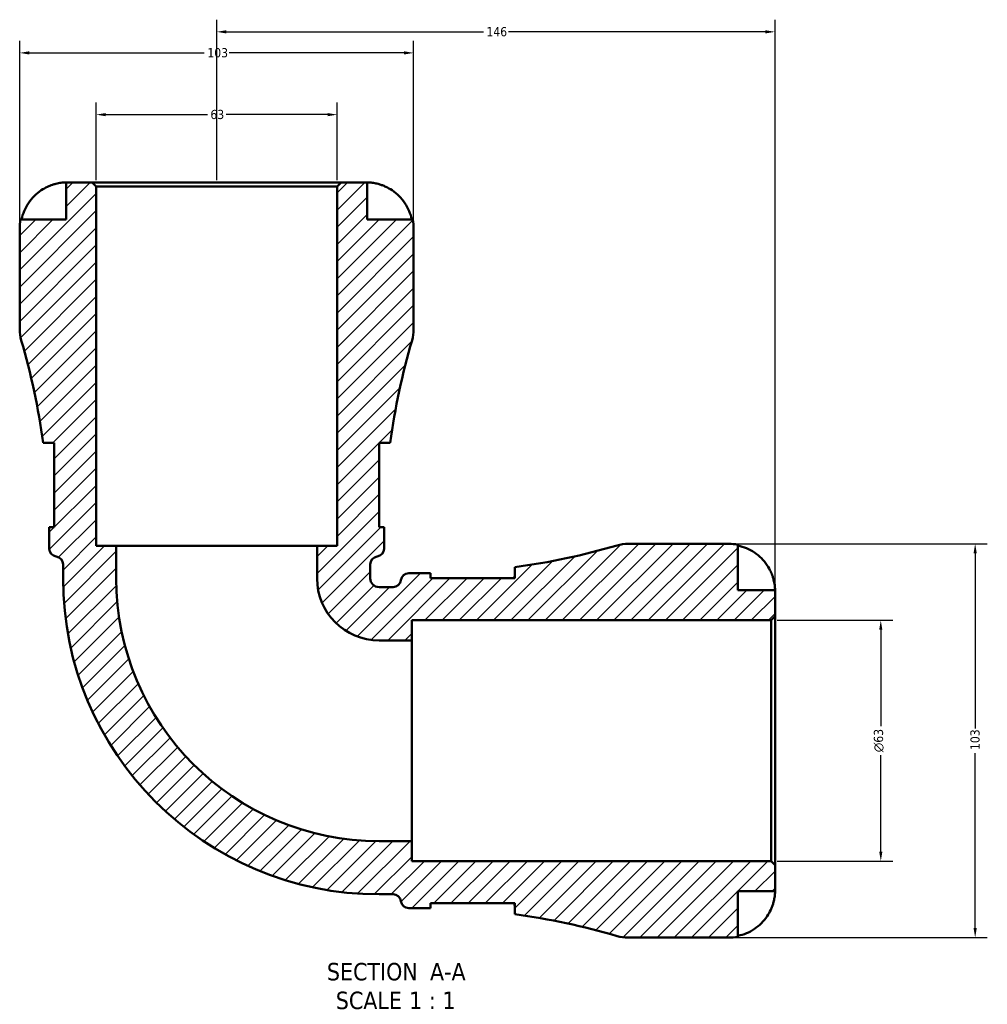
# Model space of a CAD drawing. Header units: millimetres. Extents: x 0 to 903, y 0 to 953.
# Tile 7 of 9: x 304 to 557, y 696 to 953. Entities that reach past the tile are written whole.
import ezdxf

# ---------------------------------------------------------------- set-up
doc = ezdxf.new("R2010")
doc.units = ezdxf.units.MM
for name, color, linetype, lineweight in [('Dimension (ANSI)', 7, 'Continuous', 25), ('Hatch (ANSI)', 7, 'Continuous', 18), ('Symbol (ANSI)', 7, 'Continuous', 25), ('Visible (ANSI)', 7, 'Continuous', 50)]:
    doc.layers.add(name, color=color, linetype=linetype, lineweight=lineweight)
doc.styles.add('Label Text (ANSI)', font='tahoma.ttf')
doc.styles.add('Note Text (ANSI)', font='tahoma.ttf')
doc.dimstyles.new('Default - mm (ANSI)', dxfattribs={"dimtxt": 2.399999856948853, "dimasz": 2.5, "dimexe": 3.175, "dimexo": 1.6002, "dimgap": 0.7999999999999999, "dimtad": 0, "dimtoh": 1, "dimdec": 0, "dimrnd": 1e-08, "dimzin": 4, "dimdsep": 46, "dimtxsty": 'Note Text (ANSI)', "dimcen": 0.09, "dimdle": 10, "dimclrd": 256, "dimclre": 256, "dimclrt": 5, "dimadec": 1, "dimazin": 1, "dimtfac": 1.270000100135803, "dimtofl": 0, "dimtmove": 0, "dimatfit": 3, "dimfxl": 1, "dimtolj": 1, "dimtzin": 4, "dimlwd": -1, "dimlwe": -1, "dimarcsym": 0})

# ---------------------------------------------------------------- blocks, each defined once
blk = doc.blocks.new('*D7')
at = {"layer": 'Defpoints', "color": 0, "transparency": 16777216}
for p in [(500.5012186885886, 796.1343981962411), (529.1800566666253, 796.1343981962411), (500.5012186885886, 733.1343981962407)]:
    blk.add_point(p, dxfattribs=at)
at = {"layer": 'Dimension (ANSI)', "transparency": 16777216}
for p, q in [((502.1014186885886, 796.1343981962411), (532.3550566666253, 796.1343981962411)), ((529.1800566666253, 793.6343981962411), (529.1800566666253, 768.4391165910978)), ((529.1800566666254, 735.6343981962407), (529.1800566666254, 760.8296798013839)), ((502.1014186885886, 733.1343981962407), (532.3550566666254, 733.1343981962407))]:
    blk.add_line(p, q, dxfattribs=at)
for points in [[(528.7633899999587, 793.6343981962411), (529.596723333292, 793.6343981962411), (529.1800566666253, 796.1343981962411)], [(528.7633899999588, 735.6343981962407), (529.5967233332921, 735.6343981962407), (529.1800566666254, 733.1343981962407)]]:
    blk.add_solid(points, dxfattribs=at)
at = {"layer": 'Dimension (ANSI)', "color": 5, "transparency": 16777216, "insert": (527.3745376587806, 761.6296798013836), "char_height": 2.399999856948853, "attachment_point": 1, "rotation": 90, "style": 'Note Text (ANSI)'}
blk.add_mtext('\\A1;{\\fAIGDT|b0|i0;\\H2.4000;\\ln}\\fTahoma|b0|i0;\\H2.4000;63', dxfattribs=at)
blk = doc.blocks.new('*D8')
at = {"layer": 'Defpoints', "color": 0, "transparency": 16777216}
for p in [(489.4062186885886, 816.1343981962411), (489.4062186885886, 713.1343981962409), (553.856966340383, 713.1343981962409)]:
    blk.add_point(p, dxfattribs=at)
at = {"layer": 'Dimension (ANSI)', "transparency": 16777216}
for p, q in [((491.0064186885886, 816.1343981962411), (557.0319663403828, 816.1343981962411)), ((553.8569663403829, 813.6343981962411), (553.856966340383, 767.8617989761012)), ((553.856966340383, 715.6343981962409), (553.856966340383, 761.4069974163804)), ((491.0064186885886, 713.1343981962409), (557.031966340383, 713.1343981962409))]:
    blk.add_line(p, q, dxfattribs=at)
for points in [[(553.4402996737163, 813.6343981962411), (554.2736330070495, 813.6343981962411), (553.8569663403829, 816.1343981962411)], [(553.4402996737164, 715.6343981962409), (554.2736330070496, 715.6343981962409), (553.856966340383, 713.1343981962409)]]:
    blk.add_solid(points, dxfattribs=at)
at = {"layer": 'Dimension (ANSI)', "color": 5, "transparency": 16777216, "insert": (552.6070000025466, 762.2069974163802), "char_height": 2.399999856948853, "attachment_point": 1, "rotation": 90, "style": 'Note Text (ANSI)'}
blk.add_mtext('\\A1;103', dxfattribs=at)
blk = doc.blocks.new('*D9')
at = {"layer": 'Defpoints', "color": 0, "transparency": 16777216}
for p in [(355.5312186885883, 950.0173518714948), (355.5312186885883, 909.6043981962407), (501.5312186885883, 797.1643981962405)]:
    blk.add_point(p, dxfattribs=at)
at = {"layer": 'Dimension (ANSI)', "transparency": 16777216}
for p, q in [((355.5312186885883, 911.2045981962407), (355.5312186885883, 953.1923518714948)), ((501.5312186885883, 798.7645981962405), (501.5312186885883, 953.1923518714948)), ((358.0312186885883, 950.0173518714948), (425.2643283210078, 950.0173518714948)), ((499.0312186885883, 950.0173518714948), (431.7981090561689, 950.0173518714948))]:
    blk.add_line(p, q, dxfattribs=at)
for points in [[(358.0312186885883, 950.4340185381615), (358.0312186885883, 949.6006852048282), (355.5312186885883, 950.0173518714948)], [(499.0312186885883, 950.4340185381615), (499.0312186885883, 949.6006852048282), (501.5312186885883, 950.0173518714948)]]:
    blk.add_solid(points, dxfattribs=at)
at = {"layer": 'Dimension (ANSI)', "color": 5, "transparency": 16777216, "insert": (426.0643283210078, 951.264900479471), "char_height": 2.399999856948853, "attachment_point": 1, "style": 'Note Text (ANSI)'}
blk.add_mtext('\\A1;146', dxfattribs=at)
blk = doc.blocks.new('*D10')
at = {"layer": 'Defpoints', "color": 0, "transparency": 16777216}
for p in [(387.0312186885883, 928.3627509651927), (324.0312186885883, 909.6043981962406), (387.0312186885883, 909.6043981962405)]:
    blk.add_point(p, dxfattribs=at)
at = {"layer": 'Dimension (ANSI)', "transparency": 16777216}
for p, q in [((324.0312186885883, 911.2045981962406), (324.0312186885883, 931.5377509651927)), ((387.0312186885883, 911.2045981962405), (387.0312186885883, 931.5377509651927)), ((326.5312186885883, 928.3627509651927), (353.0911919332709, 928.3627509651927)), ((384.5312186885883, 928.3627509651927), (357.9712454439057, 928.3627509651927))]:
    blk.add_line(p, q, dxfattribs=at)
for points in [[(326.5312186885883, 928.7794176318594), (326.5312186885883, 927.9460842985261), (324.0312186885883, 928.3627509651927)], [(384.5312186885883, 928.7794176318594), (384.5312186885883, 927.9460842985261), (387.0312186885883, 928.3627509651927)]]:
    blk.add_solid(points, dxfattribs=at)
at = {"layer": 'Dimension (ANSI)', "color": 5, "transparency": 16777216, "insert": (353.8911919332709, 929.6127173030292), "char_height": 2.399999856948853, "attachment_point": 1, "style": 'Note Text (ANSI)'}
blk.add_mtext('\\A1;63', dxfattribs=at)
blk = doc.blocks.new('*D11')
at = {"layer": 'Defpoints', "color": 0, "transparency": 16777216}
for p in [(407.0312186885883, 944.5093981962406), (304.0312186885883, 898.5093981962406), (407.0312186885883, 898.5093981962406)]:
    blk.add_point(p, dxfattribs=at)
at = {"layer": 'Dimension (ANSI)', "transparency": 16777216}
for p, q in [((304.0312186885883, 900.1095981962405), (304.0312186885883, 947.6843981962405)), ((407.0312186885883, 900.1095981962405), (407.0312186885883, 947.6843981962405)), ((306.5312186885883, 944.5093981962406), (352.3038179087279, 944.5093981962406)), ((404.5312186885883, 944.5093981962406), (358.7586194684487, 944.5093981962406))]:
    blk.add_line(p, q, dxfattribs=at)
for points in [[(306.5312186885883, 944.9260648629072), (306.5312186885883, 944.0927315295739), (304.0312186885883, 944.5093981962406)], [(404.5312186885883, 944.9260648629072), (404.5312186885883, 944.0927315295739), (407.0312186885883, 944.5093981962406)]]:
    blk.add_solid(points, dxfattribs=at)
at = {"layer": 'Dimension (ANSI)', "color": 5, "transparency": 16777216, "insert": (353.1038179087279, 945.759364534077), "char_height": 2.399999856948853, "attachment_point": 1, "style": 'Note Text (ANSI)'}
blk.add_mtext('\\A1;103', dxfattribs=at)

msp = doc.modelspace()

# ---------------------------------------------------------------- hatches: boundary and pattern name
at = {"layer": 'Hatch (ANSI)'}
h = msp.add_hatch(dxfattribs=at)
h.set_pattern_fill('ANSI31', color=256, scale=25.4, style=0)
h.set_pattern_definition([(45, (0, 0), (-2.245064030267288, 2.245064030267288), [])])
edge = h.paths.add_edge_path()
edge.add_ellipse((463.132544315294, 723.434398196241), major_axis=(9.883085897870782, -2.900795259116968), ratio=0.9999999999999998, start_angle=270, end_angle=286.3575486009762)
edge.add_line((463.132544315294, 713.1343981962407), (489.4062186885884, 713.1343981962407))
edge.add_ellipse((489.4062186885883, 725.2593981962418), major_axis=(12.12500000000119, 1.06581410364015e-13), ratio=1, start_angle=270, end_angle=281.5369590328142)
edge.add_line((491.8312186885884, 713.3793729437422), (491.8312186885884, 725.2593981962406))
edge.add_line((491.8312186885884, 725.2593981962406), (501.5312186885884, 725.2593981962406))
edge.add_line((501.5312186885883, 725.2593981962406), (501.5312186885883, 732.1043981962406))
edge.add_line((501.5312186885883, 732.1043981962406), (500.5012186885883, 733.1343981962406))
edge.add_line((500.5012186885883, 733.1343981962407), (406.5312186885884, 733.1343981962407))
edge.add_line((406.5312186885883, 733.1343981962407), (406.5312186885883, 738.3843981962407))
edge.add_line((406.5312186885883, 738.3843981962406), (397.9837186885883, 738.3843981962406))
edge.add_ellipse((397.9837186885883, 807.0868981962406), major_axis=(-68.7025, 1.77635683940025e-14), ratio=1, start_angle=1.1368683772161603e-13, end_angle=90, ccw=False)
edge.add_line((329.2812186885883, 807.0868981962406), (329.2812186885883, 815.6343981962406))
edge.add_line((329.2812186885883, 815.6343981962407), (324.0312186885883, 815.6343981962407))
edge.add_line((324.0312186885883, 815.6343981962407), (324.0312186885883, 909.6043981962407))
edge.add_line((324.0312186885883, 909.6043981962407), (323.0012186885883, 910.6343981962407))
edge.add_line((323.0012186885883, 910.6343981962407), (316.1562186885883, 910.6343981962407))
edge.add_line((316.1562186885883, 910.6343981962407), (316.1562186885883, 900.9343981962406))
edge.add_line((316.1562186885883, 900.9343981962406), (304.2761934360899, 900.9343981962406))
edge.add_ellipse((316.1562186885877, 898.5093981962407), major_axis=(-2.424999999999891, -11.88002525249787), ratio=1, start_angle=270, end_angle=281.5369590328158)
edge.add_line((304.0312186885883, 898.5093981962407), (304.0312186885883, 872.2357238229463))
edge.add_ellipse((314.3312186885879, 872.2357238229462), major_axis=(-7.105427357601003e-14, -10.29999999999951), ratio=1, start_angle=270, end_angle=286.3575486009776)
edge.add_ellipse((131.2075532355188, 818.4868981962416), major_axis=(50.8480303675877, -173.2405795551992), ratio=1, start_angle=81.30289619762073, end_angle=90, ccw=False)
edge.add_line((310.1449055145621, 842.5543981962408), (313.0162186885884, 842.5543981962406))
edge.add_line((313.0162186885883, 842.5543981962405), (313.0162186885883, 820.5043981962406))
edge.add_line((313.0162186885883, 820.5043981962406), (311.7449462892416, 820.5043981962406))
edge.add_ellipse((131.207553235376, 818.486898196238), major_axis=(2.017500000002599, -180.5373930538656), ratio=1, start_angle=89.35974801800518, end_angle=90, ccw=False)
edge.add_line((311.7562186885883, 818.486898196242), (311.7562186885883, 814.8468981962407))
edge.add_ellipse((313.8162186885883, 814.8468981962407), major_axis=(-1.312017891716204e-40, -2.060000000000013), ratio=1, start_angle=270, end_angle=352.8192442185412)
edge.add_ellipse((313.3012186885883, 810.7592124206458), major_axis=(2.043842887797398, -0.2575000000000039), ratio=1, start_angle=7.180755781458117, end_angle=90, ccw=False)
edge.add_line((315.3612186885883, 810.7592124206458), (315.3612186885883, 807.0868981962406))
edge.add_ellipse((397.9837186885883, 807.0868981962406), major_axis=(2.396493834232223e-39, -82.62250000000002), ratio=1, start_angle=270, end_angle=360)
edge.add_line((397.9837186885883, 724.4643981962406), (401.6560329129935, 724.4643981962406))
edge.add_ellipse((401.6560329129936, 722.4043981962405), major_axis=(2.060000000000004, -8.881784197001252e-15), ratio=1, start_angle=7.180755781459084, end_angle=90, ccw=False)
edge.add_ellipse((405.7437186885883, 722.9193981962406), major_axis=(0.2575000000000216, -2.043842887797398), ratio=1, start_angle=269.9999999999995, end_angle=352.8192442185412)
edge.add_line((405.7437186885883, 720.8593981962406), (409.3837186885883, 720.8593981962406))
edge.add_ellipse((409.3837186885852, 540.3107327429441), major_axis=(180.5486654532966, -3.081979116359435e-12), ratio=1, start_angle=89.35974801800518, end_angle=90, ccw=False)
edge.add_line((411.401218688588, 720.848125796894), (411.4012186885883, 722.1193981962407))
edge.add_line((411.4012186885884, 722.1193981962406), (433.4512186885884, 722.1193981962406))
edge.add_line((433.4512186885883, 722.1193981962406), (433.4512186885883, 719.2480850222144))
edge.add_ellipse((409.3837186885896, 540.3107327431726), major_axis=(178.9373522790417, -24.06749999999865), ratio=1, start_angle=81.30289619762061, end_angle=90, ccw=False)
edge = h.paths.add_edge_path()
edge.add_ellipse((463.132544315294, 805.8343981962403), major_axis=(-10.30000000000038, -5.329070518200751e-14), ratio=1, start_angle=270, end_angle=286.3575486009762)
edge.add_ellipse((409.3837186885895, 988.9580636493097), major_axis=(-173.2405795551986, -50.84803036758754), ratio=1, start_angle=81.30289619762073, end_angle=90, ccw=False)
edge.add_line((433.4512186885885, 810.0207113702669), (433.4512186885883, 807.1493981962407))
edge.add_line((433.4512186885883, 807.1493981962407), (411.4012186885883, 807.1493981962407))
edge.add_line((411.4012186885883, 807.1493981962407), (411.4012186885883, 808.4206705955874))
edge.add_ellipse((409.3837186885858, 988.9580636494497), major_axis=(-180.5373930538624, -2.017500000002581), ratio=1, start_angle=89.35974801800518, end_angle=90, ccw=False)
edge.add_line((409.3837186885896, 808.4093981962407), (405.7437186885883, 808.4093981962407))
edge.add_ellipse((405.7437186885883, 806.3493981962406), major_axis=(-2.060000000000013, -1.67857763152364e-45), ratio=1, start_angle=270, end_angle=352.8192442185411)
edge.add_ellipse((401.6560329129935, 806.8643981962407), major_axis=(-0.2575000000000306, -2.043842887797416), ratio=1, start_angle=7.180755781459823, end_angle=90, ccw=False)
edge.add_line((401.6560329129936, 804.8043981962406), (397.9837186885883, 804.8043981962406))
edge.add_ellipse((397.9837186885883, 807.0868981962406), major_axis=(-2.282499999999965, -1.73886699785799e-39), ratio=1, start_angle=0, end_angle=90, ccw=False)
edge.add_line((395.7012186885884, 807.0868981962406), (395.7012186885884, 810.7592124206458))
edge.add_ellipse((397.7612186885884, 810.7592124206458), major_axis=(8.881784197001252e-15, 2.060000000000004), ratio=1, start_angle=7.180755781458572, end_angle=90, ccw=False)
edge.add_ellipse((397.2462186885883, 814.8468981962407), major_axis=(2.043842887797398, 0.2575000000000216), ratio=1, start_angle=270, end_angle=352.8192442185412)
edge.add_line((399.3062186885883, 814.8468981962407), (399.3062186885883, 818.4868981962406))
edge.add_ellipse((579.8548841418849, 818.4868981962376), major_axis=(3.081979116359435e-12, 180.5486654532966), ratio=1, start_angle=89.35974801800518, end_angle=90, ccw=False)
edge.add_line((399.317491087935, 820.5043981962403), (398.0462186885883, 820.5043981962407))
edge.add_line((398.0462186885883, 820.5043981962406), (398.0462186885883, 842.5543981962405))
edge.add_line((398.0462186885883, 842.5543981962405), (400.9175318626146, 842.5543981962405))
edge.add_ellipse((579.8548841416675, 818.4868981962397), major_axis=(24.06750000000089, 178.937352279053), ratio=1, start_angle=81.30289619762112, end_angle=90, ccw=False)
edge.add_ellipse((396.7312186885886, 872.2357238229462), major_axis=(2.900795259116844, 9.883085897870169), ratio=1, start_angle=269.9999999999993, end_angle=286.3575486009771)
edge.add_line((407.0312186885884, 872.2357238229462), (407.0312186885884, 898.5093981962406))
edge.add_ellipse((394.9062186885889, 898.5093981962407), major_axis=(7.105427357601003e-14, 12.12499999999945), ratio=1, start_angle=270, end_angle=281.5369590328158)
edge.add_line((406.7862439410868, 900.9343981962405), (394.9062186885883, 900.9343981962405))
edge.add_line((394.9062186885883, 900.9343981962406), (394.9062186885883, 910.6343981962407))
edge.add_line((394.9062186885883, 910.6343981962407), (388.0612186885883, 910.6343981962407))
edge.add_line((388.0612186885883, 910.6343981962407), (387.0312186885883, 909.6043981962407))
edge.add_line((387.0312186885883, 909.6043981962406), (387.0312186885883, 815.6343981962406))
edge.add_line((387.0312186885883, 815.6343981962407), (381.7812186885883, 815.6343981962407))
edge.add_line((381.7812186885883, 815.6343981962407), (381.7812186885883, 807.0868981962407))
edge.add_ellipse((397.9837186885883, 807.0868981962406), major_axis=(-1.198246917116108e-39, -16.20249999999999), ratio=1, start_angle=270, end_angle=360)
edge.add_line((397.9837186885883, 790.8843981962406), (406.5312186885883, 790.8843981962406))
edge.add_line((406.5312186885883, 790.8843981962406), (406.5312186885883, 796.1343981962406))
edge.add_line((406.5312186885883, 796.1343981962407), (500.5012186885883, 796.1343981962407))
edge.add_line((500.5012186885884, 796.1343981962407), (501.5312186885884, 797.1643981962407))
edge.add_line((501.5312186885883, 797.1643981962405), (501.5312186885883, 804.0093981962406))
edge.add_line((501.5312186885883, 804.0093981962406), (491.8312186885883, 804.0093981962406))
edge.add_line((491.8312186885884, 804.0093981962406), (491.8312186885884, 815.889423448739))
edge.add_ellipse((489.4062186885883, 804.0093981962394), major_axis=(-11.88002525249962, 2.425000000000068), ratio=1, start_angle=269.9999999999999, end_angle=281.5369590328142)
edge.add_line((489.4062186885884, 816.1343981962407), (463.1325443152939, 816.1343981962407))

# ---------------------------------------------------------------- linework, layer by layer
at = {"layer": 'Visible (ANSI)'}
for p, q in [((323.0012186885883, 910.6343981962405), (316.1562186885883, 910.6343981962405)), ((316.1562186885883, 910.6343981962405), (316.1562186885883, 900.9343981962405)), ((324.0312186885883, 909.6043981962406), (323.0012186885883, 910.6343981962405)), ((388.0612186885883, 910.6343981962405), (323.0012186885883, 910.6343981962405)), ((324.0312186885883, 815.6343981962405), (324.0312186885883, 909.6043981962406)), ((324.0312186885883, 909.6043981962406), (387.0312186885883, 909.6043981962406)), ((388.0612186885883, 910.6343981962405), (387.0312186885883, 909.6043981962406)), ((387.0312186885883, 909.6043981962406), (387.0312186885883, 815.6343981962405)), ((394.9062186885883, 910.6343981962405), (388.0612186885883, 910.6343981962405)), ((394.9062186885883, 900.9343981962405), (394.9062186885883, 910.6343981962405)), ((316.1562186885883, 900.9343981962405), (304.2761934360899, 900.9343981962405)), ((406.7862439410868, 900.9343981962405), (394.9062186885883, 900.9343981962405)), ((304.0312186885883, 898.5093981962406), (304.0312186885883, 872.2357238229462)), ((407.0312186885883, 872.2357238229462), (407.0312186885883, 898.5093981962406)), ((310.1449055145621, 842.5543981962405), (313.0162186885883, 842.5543981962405)), ((313.0162186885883, 842.5543981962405), (313.0162186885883, 820.5043981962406)), ((398.0462186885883, 820.5043981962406), (398.0462186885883, 842.5543981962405)), ((398.0462186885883, 842.5543981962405), (400.9175318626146, 842.5543981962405)), ((313.0162186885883, 820.5043981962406), (311.7449462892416, 820.5043981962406)), ((399.317491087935, 820.5043981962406), (398.0462186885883, 820.5043981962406)), ((311.7562186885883, 818.4868981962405), (311.7562186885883, 814.8468981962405)), ((399.3062186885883, 814.8468981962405), (399.3062186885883, 818.4868981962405)), ((329.2812186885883, 815.6343981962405), (324.0312186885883, 815.6343981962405)), ((329.2812186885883, 807.0868981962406), (329.2812186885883, 815.6343981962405)), ((381.7812186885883, 815.6343981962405), (329.2812186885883, 815.6343981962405)), ((387.0312186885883, 815.6343981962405), (381.7812186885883, 815.6343981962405)), ((381.7812186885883, 815.6343981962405), (381.7812186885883, 807.0868981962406)), ((489.4062186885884, 816.1343981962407), (463.1325443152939, 816.1343981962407)), ((491.8312186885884, 804.0093981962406), (491.8312186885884, 815.889423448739)), ((315.3612186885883, 810.7592124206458), (315.3612186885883, 807.0868981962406)), ((395.7012186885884, 807.0868981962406), (395.7012186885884, 810.7592124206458)), ((433.4512186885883, 810.0207113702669), (433.4512186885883, 807.1493981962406)), ((409.3837186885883, 808.4093981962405), (405.7437186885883, 808.4093981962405)), ((411.4012186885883, 807.1493981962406), (411.4012186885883, 808.4206705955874)), ((433.4512186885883, 807.1493981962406), (411.4012186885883, 807.1493981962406)), ((401.6560329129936, 804.8043981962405), (397.9837186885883, 804.8043981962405)), ((501.5312186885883, 804.0093981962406), (491.8312186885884, 804.0093981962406)), ((501.5312186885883, 797.1643981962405), (501.5312186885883, 804.0093981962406)), ((406.5312186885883, 790.8843981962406), (406.5312186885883, 796.1343981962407)), ((406.5312186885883, 796.1343981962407), (500.5012186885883, 796.1343981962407)), ((500.5012186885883, 796.1343981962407), (501.5312186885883, 797.1643981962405)), ((500.5012186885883, 796.1343981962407), (500.5012186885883, 733.1343981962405)), ((501.5312186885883, 732.1043981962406), (501.5312186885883, 797.1643981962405)), ((397.9837186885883, 790.8843981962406), (406.5312186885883, 790.8843981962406)), ((406.5312186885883, 738.3843981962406), (406.5312186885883, 790.8843981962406)), ((406.5312186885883, 738.3843981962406), (397.9837186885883, 738.3843981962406)), ((406.5312186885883, 733.1343981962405), (406.5312186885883, 738.3843981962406)), ((500.5012186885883, 733.1343981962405), (406.5312186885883, 733.1343981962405)), ((501.5312186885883, 732.1043981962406), (500.5012186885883, 733.1343981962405)), ((501.5312186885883, 725.2593981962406), (501.5312186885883, 732.1043981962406)), ((397.9837186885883, 724.4643981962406), (401.6560329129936, 724.4643981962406)), ((491.8312186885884, 713.3793729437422), (491.8312186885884, 725.2593981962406)), ((491.8312186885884, 725.2593981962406), (501.5312186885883, 725.2593981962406)), ((411.4012186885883, 720.8481257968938), (411.4012186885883, 722.1193981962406)), ((411.4012186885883, 722.1193981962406), (433.4512186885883, 722.1193981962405)), ((433.4512186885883, 722.1193981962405), (433.4512186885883, 719.2480850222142)), ((405.7437186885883, 720.8593981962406), (409.3837186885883, 720.8593981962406)), ((463.1325443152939, 713.1343981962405), (489.4062186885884, 713.1343981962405))]:
    msp.add_line(p, q, dxfattribs=at)
for centre, radius, start, end in [((316.1562186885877, 898.5093981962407), 12.12499999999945, 168.4630409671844, 180), ((394.9062186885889, 898.5093981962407), 12.12499999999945, 0, 11.53695903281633), ((314.3312186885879, 872.235723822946), 10.29999999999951, 180, 196.3575486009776), ((396.7312186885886, 872.235723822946), 10.29999999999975, 343.6424513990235, 0), ((131.2075532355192, 818.4868981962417), 180.5486654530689, 7.660444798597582, 16.35754860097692), ((579.8548841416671, 818.4868981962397), 180.5486654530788, 163.6424513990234, 172.3395552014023), ((131.207553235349, 818.4868981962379), 180.5486654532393, 0, 0.6402519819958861), ((579.8548841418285, 818.4868981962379), 180.5486654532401, 179.3597480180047, 180), ((313.8162186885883, 814.8468981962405), 2.060000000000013, 180, 262.8192442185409), ((397.2462186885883, 814.8468981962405), 2.060000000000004, 277.180755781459, 0), ((409.3837186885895, 988.958063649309), 180.5486654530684, 277.6604447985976, 286.3575486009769), ((463.132544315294, 805.8343981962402), 10.30000000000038, 90.0000000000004, 106.3575486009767), ((489.4062186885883, 804.0093981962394), 12.12500000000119, 78.46304096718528, 89.99999999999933), ((313.3012186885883, 810.7592124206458), 2.060000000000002, 0, 82.81924421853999), ((397.7612186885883, 810.7592124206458), 2.060000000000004, 97.18075578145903, 180), ((397.9837186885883, 807.0868981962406), 82.62250000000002, 180, 270), ((397.9837186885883, 807.0868981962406), 68.7025, 180, 270), ((397.9837186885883, 807.0868981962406), 16.20249999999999, 180, 270), ((397.9837186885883, 807.0868981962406), 2.282499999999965, 180, 270), ((401.6560329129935, 806.8643981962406), 2.060000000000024, 270.000000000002, 352.8192442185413), ((405.7437186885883, 806.3493981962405), 2.060000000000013, 90, 172.8192442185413), ((409.3837186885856, 988.9580636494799), 180.5486654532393, 270.0000000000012, 270.6402519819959), ((401.6560329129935, 722.4043981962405), 2.060000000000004, 7.18075578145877, 90), ((405.7437186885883, 722.9193981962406), 2.060000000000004, 187.1807557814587, 270), ((409.3837186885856, 540.3107327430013), 180.5486654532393, 89.3597480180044, 89.99999999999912), ((409.3837186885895, 540.3107327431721), 180.5486654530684, 73.64245139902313, 82.33955520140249), ((463.132544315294, 723.434398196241), 10.30000000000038, 253.6424513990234, 269.9999999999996), ((489.4062186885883, 725.2593981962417), 12.12500000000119, 270.0000000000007, 281.5369590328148)]:
    msp.add_arc(centre, radius, start, end, dxfattribs=at)
for points, knots in [([(304.5061747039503, 900.934398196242), (304.665401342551, 901.7109461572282), (304.904877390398, 902.4693871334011), (305.470781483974, 903.8322549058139), (305.8527592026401, 904.5588812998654), (306.7616178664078, 905.9150651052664), (307.2884847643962, 906.5446319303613), (308.350628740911, 907.6037547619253), (308.9841264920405, 908.1304924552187), (310.1967506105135, 908.9379118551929), (310.7563080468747, 909.2482704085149), (311.3062186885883, 909.5026189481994)], [0.2300371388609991, 0.2300371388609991, 0.2300371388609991, 0.2300371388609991, 0.4481544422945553, 0.4481544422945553, 0.6727436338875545, 0.6727436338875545, 0.8973328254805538, 0.8973328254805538, 1.122732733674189, 1.122732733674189, 1.298148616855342, 1.298148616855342, 1.298148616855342, 1.298148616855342]), ([(311.3062186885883, 909.5026189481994), (311.510232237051, 909.596980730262), (311.7165970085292, 909.6862319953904), (312.1490792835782, 909.860325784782), (312.3745168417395, 909.9438099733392), (312.884284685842, 910.1166586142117), (313.1655566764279, 910.2005779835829), (313.937157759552, 910.4022903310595), (314.3958449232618, 910.4872193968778), (315.2112070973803, 910.5975272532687), (315.5482214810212, 910.6182327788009), (316.0286771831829, 910.6366367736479), (316.1562186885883, 910.6343981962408), (316.1562186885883, 910.6343981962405)], [-0.7851646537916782, -0.7851646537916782, -0.7851646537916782, -0.7851646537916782, -0.7167420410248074, -0.7167420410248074, -0.6425931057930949, -0.6425931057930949, -0.5481733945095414, -0.5481733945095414, -0.3758449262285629, -0.3758449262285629, -0.192659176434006, -0.192659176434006, 0, 0, 0, 0]), ([(394.9062186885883, 910.6343981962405), (394.9062186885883, 910.6343981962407), (394.9648662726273, 910.6349075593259), (395.2079210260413, 910.6305318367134), (395.4029416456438, 910.624960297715), (395.9911922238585, 910.5802553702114), (396.4198323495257, 910.5311436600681), (397.2565090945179, 910.3670972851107), (397.6205322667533, 910.279458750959), (398.2803621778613, 910.0840755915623), (398.5659060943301, 909.9885586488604), (399.1463709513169, 909.7706005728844), (399.4391322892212, 909.6484248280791), (399.7371902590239, 909.5114066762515), (399.7467075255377, 909.507018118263), (399.7562186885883, 909.5026189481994)], [-3.375359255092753, -3.375359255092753, -3.375359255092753, -3.375359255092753, -3.244720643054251, -3.244720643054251, -3.100812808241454, -3.100812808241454, -2.913185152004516, -2.913185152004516, -2.785408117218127, -2.785408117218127, -2.690943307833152, -2.690943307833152, -2.594272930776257, -2.594272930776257, -2.591082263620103, -2.591082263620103, -2.591082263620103, -2.591082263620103]), ([(399.7562186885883, 909.5026189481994), (400.306129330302, 909.2482704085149), (400.8656867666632, 908.9379118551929), (402.0783108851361, 908.1304924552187), (402.7118086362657, 907.6037547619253), (403.7739526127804, 906.5446319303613), (404.3008195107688, 905.9150651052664), (405.2096781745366, 904.5588812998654), (405.5916558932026, 903.8322549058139), (406.1575599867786, 902.4693871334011), (406.3970360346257, 901.7109461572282), (406.5562626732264, 900.934398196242)], [5.914315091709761, 5.914315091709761, 5.914315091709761, 5.914315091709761, 6.089730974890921, 6.089730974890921, 6.315130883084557, 6.315130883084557, 6.539720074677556, 6.539720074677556, 6.764309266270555, 6.764309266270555, 6.982426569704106, 6.982426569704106, 6.982426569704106, 6.982426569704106]), ([(491.8312186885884, 815.6594421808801), (492.6077666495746, 815.5002155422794), (493.3662076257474, 815.2607394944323), (494.7290753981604, 814.6948354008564), (495.4557017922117, 814.3128576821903), (496.8118855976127, 813.4039990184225), (497.4414524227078, 812.8771321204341), (498.5005752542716, 811.8149881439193), (499.027312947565, 811.1814903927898), (499.8347323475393, 809.9688662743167), (500.1450909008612, 809.4093088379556), (500.3994394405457, 808.859398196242)], [0.2300371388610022, 0.2300371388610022, 0.2300371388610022, 0.2300371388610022, 0.4481544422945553, 0.4481544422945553, 0.6727436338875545, 0.6727436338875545, 0.8973328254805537, 0.8973328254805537, 1.122732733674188, 1.122732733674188, 1.298148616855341, 1.298148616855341, 1.298148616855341, 1.298148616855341]), ([(500.3994394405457, 808.859398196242), (500.4938012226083, 808.6553846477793), (500.5830524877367, 808.4490198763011), (500.7571462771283, 808.0165376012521), (500.8406304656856, 807.7911000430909), (501.0134791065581, 807.2813321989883), (501.0973984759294, 807.0000602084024), (501.299110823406, 806.2284591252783), (501.3840398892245, 805.7697719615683), (501.4943477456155, 804.9544097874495), (501.515053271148, 804.6173954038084), (501.5334572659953, 804.1369397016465), (501.5312186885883, 804.0093981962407), (501.5312186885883, 804.0093981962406)], [-0.7851646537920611, -0.7851646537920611, -0.7851646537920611, -0.7851646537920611, -0.716742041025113, -0.716742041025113, -0.6425931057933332, -0.6425931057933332, -0.548173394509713, -0.548173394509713, -0.3758449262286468, -0.3758449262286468, -0.1926591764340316, -0.1926591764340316, 0, 0, 0, 0]), ([(501.5312186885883, 725.2593981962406), (501.5312186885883, 725.2593981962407), (501.5317280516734, 725.2007506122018), (501.5273523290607, 724.957695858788), (501.5217807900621, 724.7626752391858), (501.4770758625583, 724.1744246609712), (501.4279641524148, 723.7457845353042), (501.2639177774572, 722.9091077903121), (501.1762792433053, 722.5450846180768), (500.9808960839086, 721.8852547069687), (500.8853791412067, 721.5997107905), (500.6674210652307, 721.0192459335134), (500.5452453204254, 720.7264845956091), (500.4082271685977, 720.4284266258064), (500.4038386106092, 720.4189093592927), (500.3994394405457, 720.409398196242)], [-3.375359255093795, -3.375359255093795, -3.375359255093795, -3.375359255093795, -3.244720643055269, -3.244720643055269, -3.100812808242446, -3.100812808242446, -2.913185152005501, -2.913185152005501, -2.785408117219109, -2.785408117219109, -2.690943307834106, -2.690943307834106, -2.594272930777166, -2.594272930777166, -2.591082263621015, -2.591082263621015, -2.591082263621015, -2.591082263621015]), ([(500.3994394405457, 720.409398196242), (500.1450909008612, 719.8594875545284), (499.8347323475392, 719.2999301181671), (499.027312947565, 718.0873059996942), (498.5005752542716, 717.4538082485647), (497.4414524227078, 716.39166427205), (496.8118855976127, 715.8647973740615), (495.4557017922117, 714.9559387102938), (494.7290753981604, 714.5739609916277), (493.3662076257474, 714.0080568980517), (492.6077666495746, 713.7685808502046), (491.8312186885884, 713.6093542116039)], [5.914314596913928, 5.914314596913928, 5.914314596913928, 5.914314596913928, 6.08973048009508, 6.08973048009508, 6.315130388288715, 6.315130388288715, 6.539719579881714, 6.539719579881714, 6.764308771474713, 6.764308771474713, 6.982426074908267, 6.982426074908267, 6.982426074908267, 6.982426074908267])]:
    msp.add_open_spline(points, degree=3, knots=knots, dxfattribs=at)
for points in [[(313.0162186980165, 842.3788619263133), (312.760992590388, 842.49473580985), (312.5254045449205, 842.5543981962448), (312.3129607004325, 842.5543981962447)], [(398.7494766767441, 842.5543981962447), (398.5369743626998, 842.5543981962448), (398.3013436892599, 842.4947144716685), (398.04621270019, 842.3788638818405)], [(433.2756824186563, 807.1493981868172), (433.3915563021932, 807.4046242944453), (433.4512186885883, 807.6402123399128), (433.4512186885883, 807.8526561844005)], [(433.4512186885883, 721.4161402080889), (433.4512186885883, 721.6286425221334), (433.3915349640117, 721.8642731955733), (433.2756843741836, 722.1194041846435)]]:
    msp.add_open_spline(points, degree=3, dxfattribs=at)

# ---------------------------------------------------------------- texts
at = {"layer": 'Symbol (ANSI)', "char_height": 4.571999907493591, "attachment_point": 7, "style": 'Label Text (ANSI)'}
for s, insert in [('SECTION', (384.3582549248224, 701.869737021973)), (' A-A', (409.5925030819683, 701.9660676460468)), ('SCALE', (386.6775992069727, 694.3568796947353)), (' 1 : 1', (404.146117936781, 694.4383902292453))]:
    msp.add_mtext(s, dxfattribs=dict(at, insert=insert))

# ---------------------------------------------------------------- dimensions: what is measured, and where the dimension line sits
at = {"layer": 'Dimension (ANSI)'}
for base, p1, p2, angle, picture, middle in [((355.5312186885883, 950.0173518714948), (501.5312186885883, 797.1643981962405), (355.5312186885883, 909.6043981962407), 180, '*D9', (428.5312186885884, 950.0173518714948)), ((553.856966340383, 713.1343981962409), (489.4062186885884, 816.1343981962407), (489.4062186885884, 713.1343981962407), 270, '*D8', (553.856966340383, 764.6343981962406))]:
    dim = msp.add_linear_dim(base=base, p1=p1, p2=p2, angle=angle, dimstyle='Default - mm (ANSI)', override={"dimgap": 0.7999999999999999, "dimtoh": 0, "dimdec": 0, "dimtol": 0, "dimlim": 0, "dimtp": 0, "dimtm": -0, "dimtdec": 2, "dimatfit": 1}, dxfattribs=at)
    dim.commit()
    dim.dimension.update_dxf_attribs({"geometry": picture, "text_midpoint": middle, "dimtype": 160})
for base, p1, p2, picture, middle in [((407.0312186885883, 944.5093981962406), (304.0312186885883, 898.5093981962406), (407.0312186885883, 898.5093981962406), '*D11', (355.5312186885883, 944.5093981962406)), ((387.0312186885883, 928.3627509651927), (324.0312186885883, 909.6043981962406), (387.0312186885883, 909.6043981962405), '*D10', (355.5312186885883, 928.3627509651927))]:
    dim = msp.add_linear_dim(base=base, p1=p1, p2=p2, dimstyle='Default - mm (ANSI)', override={"dimgap": 0.7999999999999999, "dimtoh": 0, "dimdec": 0, "dimtol": 0, "dimlim": 0, "dimtp": 0, "dimtm": -0, "dimtdec": 2, "dimatfit": 1}, dxfattribs=at)
    dim.commit()
    dim.dimension.update_dxf_attribs({"geometry": picture, "text_midpoint": middle, "dimtype": 160})
dim = msp.add_linear_dim(base=(529.1800566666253, 796.1343981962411), p1=(500.5012186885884, 733.1343981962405), p2=(500.5012186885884, 796.1343981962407), angle=90, text='{\\fAIGDT|b0|i0;\\H2.4000;\\ln}\\fTahoma|b0|i0;\\H2.4000;<>', dimstyle='Default - mm (ANSI)', override={"dimgap": 0.7999999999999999, "dimtoh": 0, "dimdec": 0, "dimtol": 0, "dimlim": 0, "dimtp": 0, "dimtm": -0, "dimtdec": 2, "dimatfit": 1}, dxfattribs=at)
dim.commit()
dim.dimension.update_dxf_attribs({"geometry": '*D7', "text_midpoint": (529.1800566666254, 764.6343981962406), "dimtype": 160})

doc.saveas('drawing.dxf')
